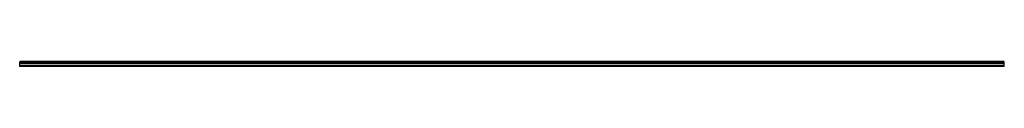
# Model space of a CAD drawing. Header units: millimetres. Extents: x 0 to 3400, y 0 to 16.
import ezdxf

# ---------------------------------------------------------------- set-up
doc = ezdxf.new("R2010")
doc.units = ezdxf.units.MM
doc.header["$LTSCALE"] = 10
doc.linetypes.add('ALLCAD_Strich', pattern=[0.2, 0.15, -0.05])
doc.layers.add('BESCH_KONT_sich_schn_grun_2d', color=10, linetype='Continuous')

msp = doc.modelspace()

# ---------------------------------------------------------------- linework, layer by layer
at = {"layer": 'BESCH_KONT_sich_schn_grun_2d', "linetype": 'ALLCAD_Strich'}
for p, q in [((3400, 16.3, -72), (0, 16.3, -72)), ((0, 14.2, -72), (0, 16.3, -72)), ((3400, 15.6, -72), (0, 15.6, -72)), ((3400, 15.5, -72), (0, 15.5, -72)), ((3400, 14.2, -72), (0, 14.2, -72)), ((0, 9, -72), (0, 14.2, -72)), ((3400, 13.8, -72), (0, 13.8, -72)), ((3400, 13, -72), (0, 13, -72)), ((3400, 9, -72), (0, 9, -72)), ((0, 0, -72), (0, 9, -72)), ((0, 1.5, -72), (0, 1.5, -72)), ((0, 1.5, -72), (0, 1.5, -72)), ((0, 1.5, -72), (0, 1.5, -72)), ((0, 1.5, -72), (0, 1.5, -72)), ((0, 1.5, -72), (0, 1.5, -72)), ((0, 1.5, -72), (0, 1.5, -72)), ((0, 1.5, -72), (0, 1.5, -72)), ((0, 1.5, -72), (0, 1.5, -72)), ((0, 1.5, -72), (0, 1.5, -72)), ((0, 1.5, -72), (0, 1.5, -72)), ((0, 1.5, -72), (0, 1.5, -72)), ((0, 1.5, -72), (0, 1.5, -72)), ((0, 1.5, -72), (0, 1.5, -72)), ((0, 1.5, -72), (0, 1.5, -72)), ((0, 1.5, -72), (0, 1.5, -72)), ((0, 1.5, -72), (0, 1.5, -72)), ((0, 1.5, -72), (0, 1.5, -72)), ((0, 1.5, -72), (0, 1.5, -72)), ((0, 1.5, -72), (0, 1.5, -72)), ((0, 1.5, -72), (0, 1.5, -72)), ((0, 1.5, -72), (0, 1.5, -72)), ((0, 1.5, -72), (0, 1.5, -72)), ((0, 1.5, -72), (0, 1.5, -72)), ((0, 1.5, -72), (0, 1.5, -72)), ((0, 1.5, -72), (0, 1.5, -72)), ((0, 1.5, -72), (0, 1.5, -72)), ((0, 1.5, -72), (0, 1.5, -72)), ((0, 1.5, -72), (0, 1.5, -72)), ((0, 1.5, -72), (0, 1.5, -72)), ((0, 1.5, -72), (0, 1.5, -72)), ((3400, 1.5, -72), (0, 1.5, -72)), ((3400, 0, -72), (0, 0, -72)), ((3400, 14.2, -72), (3400, 16.3, -72)), ((3400, 9, -72), (3400, 14.2, -72)), ((3400, 0, -72), (3400, 9, -72))]:
    msp.add_line(p, q, dxfattribs=at)

doc.saveas('drawing.dxf')
